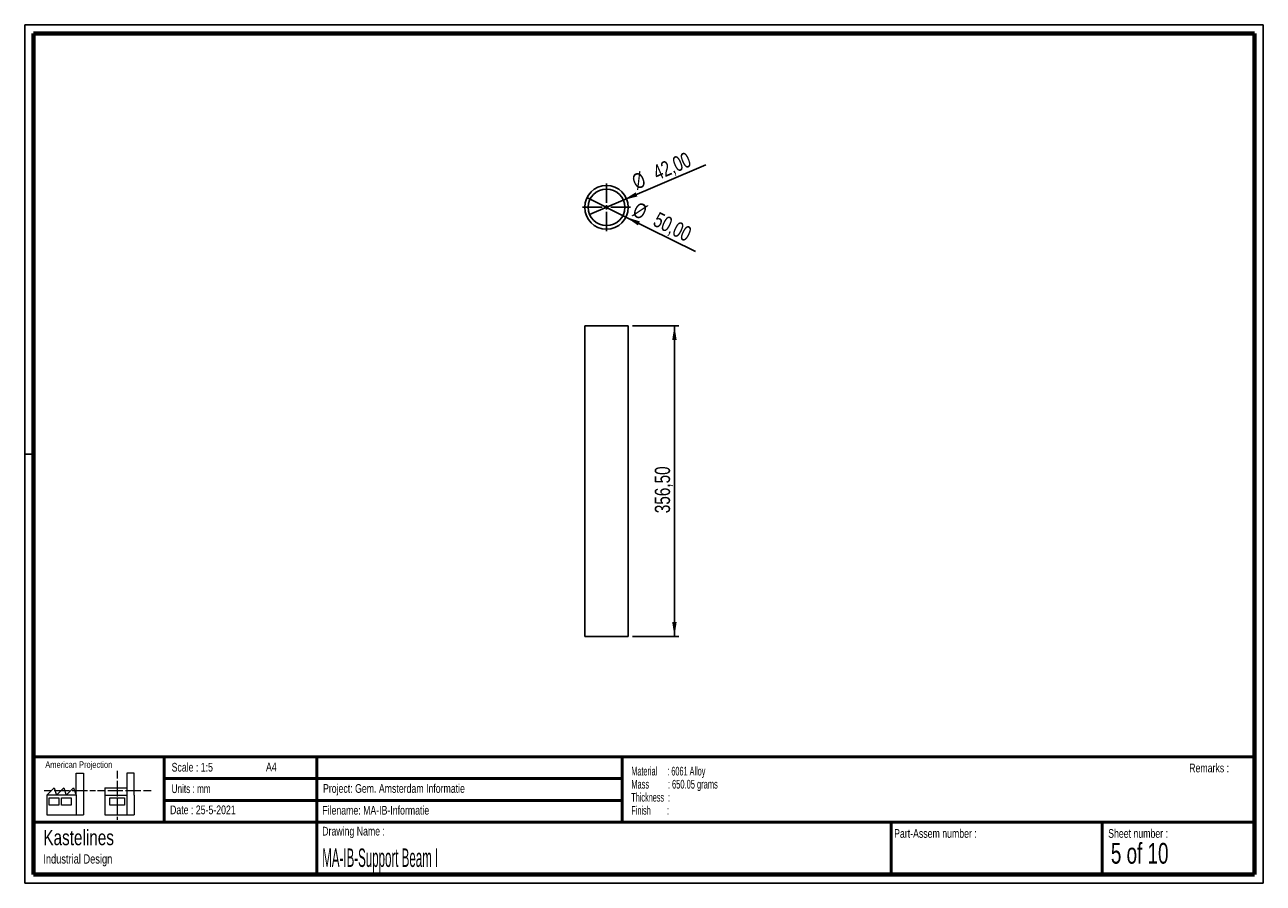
# Paper-space layout 'Sheet4' of a CAD drawing. Header units: millimetres. Extents: x 7 to 291, y 7 to 204.
import ezdxf

# ---------------------------------------------------------------- set-up
doc = ezdxf.new("R2010")
doc.units = ezdxf.units.MM
for name, color, linetype in [('BORDERS', 7, 'Continuous'), ('DRAWING', 7, 'Continuous'), ('TEXT_SHEET_FORMAT', 7, 'Continuous')]:
    doc.layers.add(name, color=color, linetype=linetype)
doc.styles.add('SLDTEXTSTYLE0', font='TXT', dxfattribs={"width": 0.7})
doc.styles.add('SLDTEXTSTYLE1', font='TXT', dxfattribs={"width": 0.75})
doc.styles.add('SLDTEXTSTYLE2', font='TXT', dxfattribs={"width": 0.678571})
doc.styles.add('SLDTEXTSTYLE5', font='TXT', dxfattribs={"width": 0.605})
doc.styles.add('SLDTEXTSTYLE6', font='TXT', dxfattribs={"width": 0.549})
doc.styles.add('SLDTEXTSTYLE7', font='TXT', dxfattribs={"width": 0.467045})
doc.styles.add('SLDTEXTSTYLE8', font='TXT', dxfattribs={"width": 0.562222})
doc.dimstyles.new('SLDDIMSTYLE8', dxfattribs={"dimtxt": 3.5, "dimasz": 3.302, "dimexe": 0, "dimexo": 0.0625, "dimgap": 0.875, "dimtad": 1, "dimlfac": 5, "dimrnd": 1e-09, "dimzin": 12, "dimdsep": 46, "dimtxsty": 'SLDTEXTSTYLE1', "dimsah": 1, "dimcen": 0.09, "dimadec": 0, "dimazin": 3, "dimtfac": 1, "dimtofl": 0, "dimtmove": 0, "dimatfit": 3, "dimfxl": 1, "dimfrac": 2, "dimtolj": 1, "dimtzin": 12, "dimarcsym": 0})
doc.dimstyles.new('SLDDIMSTYLE9', dxfattribs={"dimtxt": 3.5, "dimasz": 3.302, "dimexe": 0, "dimexo": 0.0625, "dimgap": 0.875, "dimtad": 1, "dimlfac": 5, "dimrnd": 1e-09, "dimzin": 12, "dimdsep": 46, "dimtxsty": 'SLDTEXTSTYLE1', "dimblk1": 'NONE', "dimsah": 1, "dimcen": 0, "dimadec": 0, "dimazin": 3, "dimtfac": 1, "dimtmove": 0, "dimatfit": 3, "dimldrblk": 'NONE', "dimfxl": 1, "dimfrac": 2, "dimtolj": 1, "dimtzin": 12, "dimarcsym": 0})

# ---------------------------------------------------------------- blocks, each defined once
blk = doc.blocks.new('SW_NOTE_0_16')
at = {"layer": 'TEXT_SHEET_FORMAT', "color": 0, "char_height": 2, "attachment_point": 1}
for s, insert, style in [('Material     : 6061 Alloy', (0, 2.58), 'SLDTEXTSTYLE5'), ('Mass         : 650.05 grams', (0, -0.42), 'SLDTEXTSTYLE8'), ('Thickness  :', (0, -3.42), 'SLDTEXTSTYLE5'), ('Finish        :', (0, -6.42), 'SLDTEXTSTYLE6')]:
    blk.add_mtext(s, dxfattribs=dict(at, insert=insert, style=style))
blk = doc.blocks.new('SW_NOTE_0_17')
at = {"layer": 'DRAWING', "color": 0, "attachment_point": 1, "style": 'SLDTEXTSTYLE1'}
for s, insert, char_height in [('Kastelines', (0, 4.51), 3.5), ('Industrial Design', (0, -1.09), 2.1167)]:
    blk.add_mtext(s, dxfattribs=dict(at, insert=insert, char_height=char_height))
blk = doc.blocks.new('_D_25')
at = {"layer": 'DRAWING', "color": 7}
for p, q in [((145.97, 134.71), (156.55, 134.71)), ((155.55, 63.41), (155.55, 134.71)), ((145.97, 63.41), (156.55, 63.41))]:
    blk.add_line(p, q, dxfattribs=at)
for points in [[(155.55, 134.71), (155.04, 131.41), (156.06, 131.41)], [(155.55, 63.41), (156.06, 66.72), (155.04, 66.72)]]:
    blk.add_solid(points, dxfattribs=at)
at = {"layer": 'DRAWING', "color": 7, "insert": (151.04, 91.7), "char_height": 3.5, "attachment_point": 1, "rotation": 90, "style": 'SLDTEXTSTYLE1'}
blk.add_mtext('356,50', dxfattribs=at)
blk = doc.blocks.new('_D_26')
at = {"layer": 'DRAWING', "color": 7}
for q in [(135.49, 164.12), (160.37, 151.74)]:
    blk.add_line((144.44, 159.66), q, dxfattribs=at)
blk.add_solid([(144.44, 159.66), (147.17, 157.74), (147.63, 158.65)], dxfattribs=at)
at = {"layer": 'DRAWING', "color": 7, "char_height": 3.5, "attachment_point": 1, "rotation": 333.5561, "style": 'SLDTEXTSTYLE1'}
for s, insert in [('%%c', (147.21, 163.27)), ('50,00', (151.96, 160.96))]:
    blk.add_mtext(s, dxfattribs=dict(at, insert=insert))
blk = doc.blocks.new('_None')
blk = doc.blocks.new('_D_27')
at = {"layer": 'DRAWING', "color": 7}
for q in [(162.72, 171.67), (136.11, 160.23)]:
    blk.add_line((143.83, 163.55), q, dxfattribs=at)
blk.add_solid([(143.83, 163.55), (147.06, 164.38), (146.66, 165.32)], dxfattribs=at)
at = {"layer": 'DRAWING', "color": 7, "char_height": 3.5, "attachment_point": 1, "rotation": 23.2572, "style": 'SLDTEXTSTYLE1'}
for s, insert in [('42,00', (150.24, 171.23)), ('%%c', (145.42, 169.1))]:
    blk.add_mtext(s, dxfattribs=dict(at, insert=insert))
blk = doc.blocks.new('SW_CENTERMARKSYMBOL_16')
at = {"layer": 'DRAWING', "color": 0}
for p, q in [((0, 1), (0, 5.5)), ((-1, 0), (-5.5, 0)), ((0, 0), (-0.5, 0)), ((0, 0), (0, 0.5)), ((0, 0), (0, -0.5)), ((0, 0), (0.5, 0)), ((1, 0), (5.5, 0)), ((0, -1), (0, -5.5))]:
    blk.add_line(p, q, dxfattribs=at)

psp = doc.layouts.new('Sheet4')

# ---------------------------------------------------------------- linework, layer by layer
at = {"color": 7, "linetype": 'Continuous', "lineweight": 25}
for p, q in [((134.9666, 134.7137), (134.9666, 63.4137)), ((134.9666, 134.7137), (139.9666, 134.7137)), ((139.9666, 134.7137), (144.9666, 134.7137)), ((144.9666, 63.4137), (144.9666, 134.7137)), ((134.9666, 63.4137), (139.9666, 63.4137)), ((139.9666, 63.4137), (144.9666, 63.4137))]:
    psp.add_line(p, q, dxfattribs=at)
for radius in [5, 4.2]:
    psp.add_circle((139.9666, 161.8891), radius, dxfattribs=at)
at = {"layer": 'BORDERS', "lineweight": 70}
for p, q in [((8.5696, 8.7839), (8.5696, 201.7839)), ((8.5696, 201.7839), (288.5696, 201.7839)), ((288.5696, 201.7839), (288.5696, 8.7839)), ((288.5696, 8.7839), (8.5696, 8.7839))]:
    psp.add_line(p, q, dxfattribs=at)
at = {"layer": 'BORDERS', "lineweight": 50}
for p, q in [((8.5696, 35.7839), (288.5696, 35.7839)), ((38.5696, 35.7839), (38.5696, 20.7839)), ((73.5696, 35.7839), (73.5696, 8.7839)), ((143.5696, 35.7839), (143.5696, 20.7839)), ((38.5696, 30.7839), (143.5696, 30.7839)), ((38.5696, 25.7839), (143.5696, 25.7839)), ((8.5696, 20.7839), (288.5696, 20.7839)), ((205.2225, 8.7839), (205.2225, 20.7839)), ((253.6509, 8.7839), (253.6509, 20.7839))]:
    psp.add_line(p, q, dxfattribs=at)
at = {"layer": 'TEXT_SHEET_FORMAT'}
for p, q in [((6.5696, 203.7839), (290.5696, 203.7839)), ((6.5696, 203.7839), (6.5696, 6.7839)), ((290.5696, 203.7839), (290.5696, 6.7839)), ((6.5696, 105.2839), (8.6215, 105.2839)), ((6.5696, 6.7839), (290.5696, 6.7839))]:
    psp.add_line(p, q, dxfattribs=at)
at = {"layer": 'TEXT_SHEET_FORMAT', "color": 7, "linetype": 'Continuous', "lineweight": 18}
for p, q in [((18.3208, 26.9711), (18.3208, 32.0361)), ((18.3208, 32.0361), (20.0027, 32.0361)), ((20.0027, 32.0361), (20.0027, 22.4704)), ((27.7328, 32.596), (27.7328, 30.8389)), ((31.6542, 32.0317), (29.9723, 32.0317)), ((29.9723, 32.0317), (29.9723, 22.466)), ((31.6542, 26.9668), (31.6542, 32.0317)), ((11.5933, 26.9711), (13.2752, 28.6594)), ((13.2752, 28.6594), (13.8375, 26.9711)), ((13.8375, 26.9711), (15.5194, 28.6594)), ((15.5194, 28.6594), (16.0814, 26.9711)), ((16.0814, 26.9711), (17.7632, 28.6594)), ((17.7632, 28.6594), (18.3208, 26.9711)), ((24.9266, 28.655), (24.9266, 26.9668)), ((24.9266, 28.655), (29.9723, 28.655)), ((27.7328, 30.2516), (27.7328, 28.4899)), ((27.7328, 28.4899), (27.7328, 26.7282)), ((10.9809, 28.0997), (12.736, 28.0997)), ((18.3208, 26.9711), (11.5933, 26.9711)), ((11.5933, 26.9711), (11.5933, 22.4704)), ((12.1556, 26.4115), (14.3995, 26.4115)), ((12.1556, 24.7231), (12.1556, 26.4115)), ((13.321, 28.0997), (15.076, 28.0997)), ((14.3995, 26.4115), (14.3995, 24.7231)), ((14.957, 26.4115), (17.2012, 26.4115)), ((14.957, 24.7231), (14.957, 26.4115)), ((15.076, 28.0997), (16.8309, 28.0997)), ((17.2012, 26.4115), (17.2012, 24.7231)), ((17.4159, 28.0997), (19.1711, 28.0997)), ((18.3208, 26.9711), (18.3208, 22.4704)), ((19.1711, 28.0997), (20.926, 28.0997)), ((21.511, 28.0997), (22.8089, 28.0997)), ((23.2447, 28.0953), (24.9952, 28.0953)), ((24.9266, 26.9668), (29.9723, 26.9668)), ((24.9266, 26.9668), (24.9266, 22.466)), ((25.5802, 28.0953), (27.3352, 28.0953)), ((26.0509, 26.4071), (29.4147, 26.4071)), ((26.0509, 24.7187), (26.0509, 26.4071)), ((27.3352, 28.0953), (29.0902, 28.0953)), ((27.7328, 26.1409), (27.7328, 24.3793)), ((29.4147, 26.4071), (29.4147, 24.7187)), ((29.6752, 28.0953), (31.4303, 28.0953)), ((31.4303, 28.0953), (33.1853, 28.0953)), ((31.6542, 26.9668), (31.6542, 22.466)), ((33.7703, 28.0953), (35.5252, 28.0953)), ((14.3995, 24.7231), (12.1556, 24.7231)), ((17.2012, 24.7231), (14.957, 24.7231)), ((29.4147, 24.7187), (26.0509, 24.7187)), ((27.7328, 24.3793), (27.7328, 22.6175)), ((11.5933, 22.4704), (18.3208, 22.4704)), ((18.3208, 22.4704), (20.0027, 22.4704)), ((24.9266, 22.466), (31.6542, 22.466)), ((27.7328, 22.0302), (27.7328, 21.342))]:
    psp.add_line(p, q, dxfattribs=at)

# ---------------------------------------------------------------- block references
at = {"layer": 'DRAWING', "color": 7}
psp.add_blockref('SW_CENTERMARKSYMBOL_16', (139.9666, 161.8891), dxfattribs=at)
at = {"layer": 'DRAWING'}
psp.add_blockref('SW_NOTE_0_17', (10.8265, 14.511), dxfattribs=at)
at = {"layer": 'TEXT_SHEET_FORMAT', "color": 218}
psp.add_blockref('SW_NOTE_0_16', (145.6526, 30.9309), dxfattribs=at)

# ---------------------------------------------------------------- texts
at = {"layer": 'TEXT_SHEET_FORMAT', "attachment_point": 1}
for s, insert, char_height, style in [('American Projection', (11.2772, 34.7557), 1.5, 'SLDTEXTSTYLE1'), ('Scale : 1:5', (40.2454, 34.4082), 2, 'SLDTEXTSTYLE1'), ('A4', (61.8906, 34.4862), 2, 'SLDTEXTSTYLE1'), ('Remarks :', (273.5956, 34.2358), 2, 'SLDTEXTSTYLE1'), ('Units : mm', (40.2393, 29.4761), 2, 'SLDTEXTSTYLE0'), ('Project: Gem. Amsterdam Informatie', (74.9564, 29.538), 2, 'SLDTEXTSTYLE1'), ('Date : 25-5-2021', (39.8865, 24.6218), 2, 'SLDTEXTSTYLE1'), ('Filename: MA-IB-Informatie', (74.7977, 24.5313), 2, 'SLDTEXTSTYLE1'), ('Drawing Name :', (74.7803, 19.7365), 2, 'SLDTEXTSTYLE1'), ('Part-Assem number :', (205.9266, 19.2104), 2, 'SLDTEXTSTYLE1'), ('Sheet number :', (255.0112, 19.2104), 2, 'SLDTEXTSTYLE1'), ('5 of 10', (255.6343, 16.0396), 4.7625, 'SLDTEXTSTYLE2')]:
    psp.add_mtext(s, dxfattribs=dict(at, insert=insert, char_height=char_height, style=style))
at = {"layer": 'TEXT_SHEET_FORMAT', "color": 218, "insert": (74.7803, 14.7617), "char_height": 4.233333, "attachment_point": 1, "style": 'SLDTEXTSTYLE7'}
psp.add_mtext('MA-IB-Support Beam I', dxfattribs=at)

# ---------------------------------------------------------------- dimensions: what is measured, and where the dimension line sits
at = {"layer": 'DRAWING', "color": 7}
for p1, p2, picture, middle in [((136.1079, 160.2307), (143.8253, 163.5476), '_D_27', (155.166, 168.4216)), ((135.4898, 164.1158), (144.4435, 159.6625), '_D_26', (153.0357, 155.3891))]:
    dim = psp.add_diameter_dim_2p(p1=p1, p2=p2, dimstyle='SLDDIMSTYLE9', dxfattribs=at)
    dim.commit()
    dim.dimension.update_dxf_attribs({"geometry": picture, "text_midpoint": middle, "dimtype": 163})
dim = psp.add_linear_dim(base=(155.5493, 134.7137), p1=(144.9666, 63.4137), p2=(144.9666, 134.7137), angle=90, dimstyle='SLDDIMSTYLE8', dxfattribs=at)
dim.commit()
dim.dimension.update_dxf_attribs({"geometry": '_D_25', "text_midpoint": (155.5493, 98.8164), "dimtype": 160})

doc.saveas('drawing.dxf')
